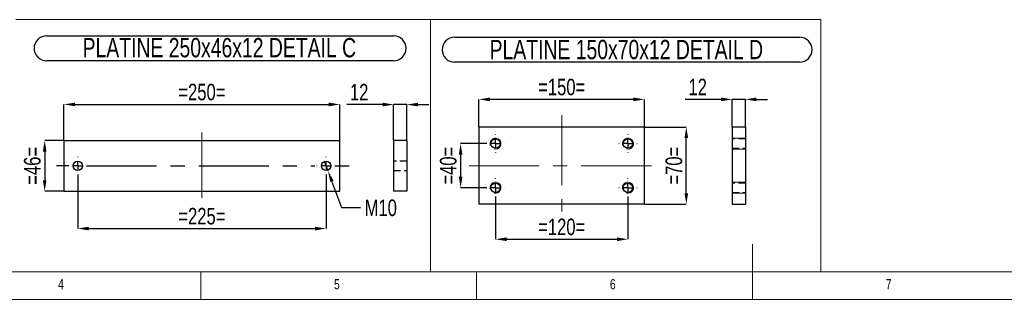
# Model space of a CAD drawing. Header units: millimetres. Extents: x 5 to 3649, y 4 to 418.
# Tile 55 of 105: x 1996 to 2175, y 7 to 57. Entities that reach past the tile are written whole.
import ezdxf

# ---------------------------------------------------------------- set-up
doc = ezdxf.new("R2010")
doc.units = ezdxf.units.MM
doc.header["$PDSIZE"] = -1
doc.linetypes.add('CENTERX2', pattern=[20.32, 12.7, -2.54, 2.54, -2.54])
doc.linetypes.add('HIDDEN', pattern=[1.905, 1.27, -0.635])
for name, color, linetype in [('COTES', 1, 'Continuous'), ('NOTES', 6, 'Continuous'), ('TRAIT-FINS', 9, 'Continuous'), ('TRAIT-MIXTES', 3, 'CENTERX2'), ('TRAIT-TIRET', 2, 'HIDDEN')]:
    doc.layers.add(name, color=color, linetype=linetype)
doc.layers.add('TRAIT-FORT', color=4, linetype='Continuous', lineweight=25)
doc.styles.add('SLDTEXTSTYLE0', font='TXT', dxfattribs={"width": 0.75})
doc.dimstyles.new('SLDDIMSTYLE3', dxfattribs={"dimtxt": 3, "dimasz": 2, "dimexe": 0, "dimexo": 0.0625, "dimgap": 0.75, "dimtad": 1, "dimdec": 0, "dimlfac": 5, "dimrnd": 1e-09, "dimzin": 12, "dimdsep": 46, "dimtxsty": 'SLDTEXTSTYLE0', "dimsah": 1, "dimcen": 0.09, "dimadec": 0, "dimazin": 3, "dimtfac": 1, "dimtdec": 0, "dimtmove": 0, "dimatfit": 0, "dimfxl": 1, "dimfrac": 2, "dimtolj": 1, "dimtzin": 12, "dimarcsym": 0})
doc.dimstyles.new('SLDDIMSTYLE4', dxfattribs={"dimtxt": 3, "dimasz": 2, "dimexe": 0, "dimexo": 0.0625, "dimgap": 0.75, "dimtad": 1, "dimdec": 0, "dimlfac": 5, "dimrnd": 1e-09, "dimzin": 12, "dimdsep": 46, "dimtxsty": 'SLDTEXTSTYLE0', "dimsah": 1, "dimcen": 0.09, "dimadec": 0, "dimazin": 3, "dimtfac": 1, "dimtdec": 0, "dimtofl": 0, "dimtmove": 0, "dimatfit": 3, "dimfxl": 1, "dimfrac": 2, "dimtolj": 1, "dimtzin": 12, "dimarcsym": 0})
doc.dimstyles.new('SLDDIMSTYLE5', dxfattribs={"dimtxt": 3, "dimasz": 2, "dimexe": 0, "dimexo": 0.0625, "dimgap": 0.75, "dimtad": 0, "dimtih": 1, "dimtoh": 1, "dimdec": 0, "dimlfac": 5, "dimrnd": 1e-09, "dimzin": 12, "dimdsep": 46, "dimtxsty": 'SLDTEXTSTYLE0', "dimblk1": 'NONE', "dimsah": 1, "dimcen": 0, "dimadec": 0, "dimazin": 3, "dimtfac": 1, "dimtdec": 0, "dimtmove": 0, "dimatfit": 3, "dimldrblk": 'NONE', "dimfxl": 1, "dimfrac": 2, "dimtolj": 1, "dimtzin": 12, "dimarcsym": 0})

# ---------------------------------------------------------------- blocks, each defined once
blk = doc.blocks.new('*D2197')
at = {"layer": 'COTES', "color": 0, "lineweight": -2, "transparency": 16777216}
for p, q in [((2080.65, 34.97), (2076.04, 34.97)), ((2076.04, 32.97), (2076.04, 28.97)), ((2080.65, 26.97), (2076.04, 26.97))]:
    blk.add_line(p, q, dxfattribs=at)
at = {"layer": 'COTES', "color": 0, "transparency": 16777216}
for points in [[(2075.7, 32.97), (2076.37, 32.97), (2076.04, 34.97)], [(2075.7, 28.97), (2076.37, 28.97), (2076.04, 26.97)]]:
    blk.add_solid(points, dxfattribs=at)
at = {"layer": 'Defpoints', "color": 0, "transparency": 16777216}
for p in [(2080.71, 34.97), (2076.04, 26.97), (2080.71, 26.97)]:
    blk.add_point(p, dxfattribs=at)
at = {"layer": 'COTES', "color": 0, "transparency": 16777216, "insert": (2072.29, 30.97), "char_height": 3, "attachment_point": 2, "rotation": 90, "style": 'SLDTEXTSTYLE0'}
blk.add_mtext('\\A1;=40=', dxfattribs=at)
blk = doc.blocks.new('*D2198')
at = {"layer": 'COTES', "color": 0, "lineweight": -2, "transparency": 16777216}
for p, q in [((2082.36, 25.26), (2082.36, 17.62)), ((2106.36, 25.26), (2106.36, 17.62)), ((2084.36, 17.62), (2104.36, 17.62))]:
    blk.add_line(p, q, dxfattribs=at)
at = {"layer": 'COTES', "color": 0, "transparency": 16777216}
for points in [[(2084.36, 17.95), (2084.36, 17.28), (2082.36, 17.62)], [(2104.36, 17.95), (2104.36, 17.28), (2106.36, 17.62)]]:
    blk.add_solid(points, dxfattribs=at)
at = {"layer": 'Defpoints', "color": 0, "transparency": 16777216}
for p in [(2082.36, 25.32), (2106.36, 25.32), (2106.36, 17.62)]:
    blk.add_point(p, dxfattribs=at)
at = {"layer": 'COTES', "color": 0, "transparency": 16777216, "insert": (2094.36, 21.37), "char_height": 3, "attachment_point": 2, "style": 'SLDTEXTSTYLE0'}
blk.add_mtext('\\A1;=120=', dxfattribs=at)
blk = doc.blocks.new('*D2199')
at = {"layer": 'COTES', "color": 0, "lineweight": -2, "transparency": 16777216}
for p, q in [((2079.36, 38.04), (2079.36, 43)), ((2107.36, 43), (2081.36, 43)), ((2109.36, 38.04), (2109.36, 43))]:
    blk.add_line(p, q, dxfattribs=at)
at = {"layer": 'COTES', "color": 0, "transparency": 16777216}
for points in [[(2081.36, 43.34), (2081.36, 42.67), (2079.36, 43)], [(2107.36, 43.34), (2107.36, 42.67), (2109.36, 43)]]:
    blk.add_solid(points, dxfattribs=at)
at = {"layer": 'Defpoints', "color": 0, "transparency": 16777216}
for p in [(2079.36, 43), (2079.36, 37.97), (2109.36, 37.97)]:
    blk.add_point(p, dxfattribs=at)
at = {"layer": 'COTES', "color": 0, "transparency": 16777216, "insert": (2094.36, 46.75), "char_height": 3, "attachment_point": 2, "style": 'SLDTEXTSTYLE0'}
blk.add_mtext('\\A1;=150=', dxfattribs=at)
blk = doc.blocks.new('*D2200')
at = {"layer": 'COTES', "color": 0, "lineweight": -2, "transparency": 16777216}
for p, q in [((2109.42, 37.97), (2116.94, 37.97)), ((2116.94, 25.97), (2116.94, 35.97)), ((2109.42, 23.97), (2116.94, 23.97))]:
    blk.add_line(p, q, dxfattribs=at)
at = {"layer": 'COTES', "color": 0, "transparency": 16777216}
for points in [[(2116.61, 35.97), (2117.27, 35.97), (2116.94, 37.97)], [(2116.61, 25.97), (2117.27, 25.97), (2116.94, 23.97)]]:
    blk.add_solid(points, dxfattribs=at)
at = {"layer": 'Defpoints', "color": 0, "transparency": 16777216}
for p in [(2109.36, 37.97), (2116.94, 37.97), (2109.36, 23.97)]:
    blk.add_point(p, dxfattribs=at)
at = {"layer": 'COTES', "color": 0, "transparency": 16777216, "insert": (2113.19, 30.97), "char_height": 3, "attachment_point": 2, "rotation": 90, "style": 'SLDTEXTSTYLE0'}
blk.add_mtext('\\A1;=70=', dxfattribs=at)
blk = doc.blocks.new('SW_NOTE_123')
at = {"layer": 'NOTES', "color": 0}
for p, q in [((-0.11, 4.99), (62.41, 4.99)), ((62.41, 0.46), (-0.11, 0.46))]:
    blk.add_line(p, q, dxfattribs=at)
for centre, start, end in [((-0.11, 2.73), 90, 270), ((62.41, 2.73), 270, 90)]:
    blk.add_arc(centre, 2.26, start, end, dxfattribs=at)
at = {"layer": 'NOTES', "color": 0, "insert": (31.01, 4.51), "char_height": 3.5, "attachment_point": 2, "style": 'SLDTEXTSTYLE0'}
blk.add_mtext('PLATINE 150x70x12 DETAIL D', dxfattribs=at)
blk = doc.blocks.new('SW_CENTERMARKSYMBOL_336')
at = {"layer": 'TRAIT-MIXTES', "color": 0}
for p, q in [((-1.6, 0), (-1.65, 0)), ((0, 0), (-0.8, 0)), ((0, 1.6), (0, 1.65)), ((0, 0), (0, 0.8)), ((0, 0), (0, -0.8)), ((0, 0), (0.8, 0)), ((1.6, 0), (1.65, 0)), ((0, -1.6), (0, -1.65))]:
    blk.add_line(p, q, dxfattribs=at)
blk = doc.blocks.new('SW_CENTERMARKSYMBOL_337')
at = {"layer": 'TRAIT-MIXTES', "color": 0}
for p, q in [((-1.6, 0), (-1.65, 0)), ((0, 0), (-0.8, 0)), ((0, 1.6), (0, 1.65)), ((0, 0), (0, 0.8)), ((0, 0), (0, -0.8)), ((0, 0), (0.8, 0)), ((1.6, 0), (1.65, 0)), ((0, -1.6), (0, -1.65))]:
    blk.add_line(p, q, dxfattribs=at)
blk = doc.blocks.new('SW_CENTERMARKSYMBOL_338')
at = {"layer": 'TRAIT-MIXTES', "color": 0}
for p, q in [((-1.6, 0), (-1.65, 0)), ((0, 0), (-0.8, 0)), ((0, 1.6), (0, 1.65)), ((0, 0), (0, 0.8)), ((0, 0), (0, -0.8)), ((0, 0), (0.8, 0)), ((1.6, 0), (1.65, 0)), ((0, -1.6), (0, -1.65))]:
    blk.add_line(p, q, dxfattribs=at)
blk = doc.blocks.new('SW_CENTERMARKSYMBOL_339')
at = {"layer": 'TRAIT-MIXTES', "color": 0}
for p, q in [((-1.6, 0), (-1.65, 0)), ((0, 0), (-0.8, 0)), ((0, 1.6), (0, 1.65)), ((0, 0), (0, 0.8)), ((0, 0), (0, -0.8)), ((0, 0), (0.8, 0)), ((1.6, 0), (1.65, 0)), ((0, -1.6), (0, -1.65))]:
    blk.add_line(p, q, dxfattribs=at)
blk = doc.blocks.new('*D2201')
at = {"layer": 'COTES', "color": 0, "lineweight": -2, "transparency": 16777216}
for p, q in [((2004.09, 35.54), (2000.66, 35.54)), ((2000.66, 33.54), (2000.66, 28.34)), ((2004.09, 26.34), (2000.66, 26.34))]:
    blk.add_line(p, q, dxfattribs=at)
at = {"layer": 'COTES', "color": 0, "transparency": 16777216}
for points in [[(2000.32, 33.54), (2000.99, 33.54), (2000.66, 35.54)], [(2000.32, 28.34), (2000.99, 28.34), (2000.66, 26.34)]]:
    blk.add_solid(points, dxfattribs=at)
at = {"layer": 'Defpoints', "color": 0, "transparency": 16777216}
for p in [(2004.15, 35.54), (2000.66, 26.34), (2004.15, 26.34)]:
    blk.add_point(p, dxfattribs=at)
at = {"layer": 'COTES', "color": 0, "transparency": 16777216, "insert": (1996.91, 30.94), "char_height": 3, "attachment_point": 2, "rotation": 90, "style": 'SLDTEXTSTYLE0'}
blk.add_mtext('\\A1;=46=', dxfattribs=at)
blk = doc.blocks.new('*D2202')
at = {"layer": 'COTES', "color": 0, "lineweight": -2, "transparency": 16777216}
for p, q in [((2004.15, 35.61), (2004.15, 42.09)), ((2006.15, 42.09), (2052.15, 42.09)), ((2054.15, 35.61), (2054.15, 42.09))]:
    blk.add_line(p, q, dxfattribs=at)
at = {"layer": 'COTES', "color": 0, "transparency": 16777216}
for points in [[(2006.15, 42.42), (2006.15, 41.76), (2004.15, 42.09)], [(2052.15, 42.42), (2052.15, 41.76), (2054.15, 42.09)]]:
    blk.add_solid(points, dxfattribs=at)
at = {"layer": 'Defpoints', "color": 0, "transparency": 16777216}
for p in [(2054.15, 42.09), (2004.15, 35.54), (2054.15, 35.54)]:
    blk.add_point(p, dxfattribs=at)
at = {"layer": 'COTES', "color": 0, "transparency": 16777216, "insert": (2029.15, 45.84), "char_height": 3, "attachment_point": 2, "style": 'SLDTEXTSTYLE0'}
blk.add_mtext('\\A1;=250=', dxfattribs=at)
blk = doc.blocks.new('*D2203')
at = {"layer": 'COTES', "color": 0, "lineweight": -2, "transparency": 16777216}
for p, q in [((2006.65, 29.23), (2006.65, 19.56)), ((2051.65, 29.23), (2051.65, 19.56)), ((2008.65, 19.56), (2049.65, 19.56))]:
    blk.add_line(p, q, dxfattribs=at)
at = {"layer": 'COTES', "color": 0, "transparency": 16777216}
for points in [[(2008.65, 19.89), (2008.65, 19.22), (2006.65, 19.56)], [(2049.65, 19.89), (2049.65, 19.22), (2051.65, 19.56)]]:
    blk.add_solid(points, dxfattribs=at)
at = {"layer": 'Defpoints', "color": 0, "transparency": 16777216}
for p in [(2006.65, 29.29), (2051.65, 29.29), (2051.65, 19.56)]:
    blk.add_point(p, dxfattribs=at)
at = {"layer": 'COTES', "color": 0, "transparency": 16777216, "insert": (2029.15, 23.31), "char_height": 3, "attachment_point": 2, "style": 'SLDTEXTSTYLE0'}
blk.add_mtext('\\A1;=225=', dxfattribs=at)
blk = doc.blocks.new('*D2204')
at = {"layer": 'COTES', "color": 0, "lineweight": -2, "transparency": 16777216}
for p, q in [((2051.3, 31.88), (2052, 30.01)), ((2054.53, 23.33), (2052.71, 28.14)), ((2057.89, 23.33), (2054.53, 23.33))]:
    blk.add_line(p, q, dxfattribs=at)
at = {"layer": 'COTES', "color": 0, "transparency": 16777216}
blk.add_solid([(2053.02, 28.26), (2052.4, 28.02), (2052, 30.01)], dxfattribs=at)
at = {"layer": 'Defpoints', "color": 0, "transparency": 16777216}
for p in [(2051.3, 31.88), (2052, 30.01)]:
    blk.add_point(p, dxfattribs=at)
at = {"layer": 'COTES', "color": 0, "transparency": 16777216, "insert": (2058.64, 24.83), "char_height": 3, "attachment_point": 1, "style": 'SLDTEXTSTYLE0'}
blk.add_mtext('\\A1;M10', dxfattribs=at)
blk = doc.blocks.new('_None')
blk = doc.blocks.new('SW_NOTE_124')
at = {"layer": 'NOTES', "color": 0}
for p, q in [((-0.09, 4.9), (62.8, 4.9)), ((62.8, 0.37), (-0.09, 0.37))]:
    blk.add_line(p, q, dxfattribs=at)
for centre, start, end in [((-0.09, 2.64), 90, 270), ((62.8, 2.64), 270, 90)]:
    blk.add_arc(centre, 2.26, start, end, dxfattribs=at)
at = {"layer": 'NOTES', "color": 0, "insert": (31.23, 4.51), "char_height": 3.5, "attachment_point": 2, "style": 'SLDTEXTSTYLE0'}
blk.add_mtext('PLATINE 250x46x12 DETAIL C', dxfattribs=at)
blk = doc.blocks.new('SW_CENTERMARKSYMBOL_340')
at = {"layer": 'TRAIT-MIXTES', "color": 0}
for p, q in [((-1.6, 0), (-1.65, 0)), ((0, 0), (-0.8, 0)), ((0, 1.6), (0, 1.65)), ((0, 0), (0, 0.8)), ((0, 0), (0, -0.8)), ((0, 0), (0.8, 0)), ((1.6, 0), (4.19, 0)), ((0, -1.6), (0, -1.65))]:
    blk.add_line(p, q, dxfattribs=at)
blk = doc.blocks.new('SW_CENTERMARKSYMBOL_341')
at = {"layer": 'TRAIT-MIXTES', "color": 0}
for p, q in [((-1.6, 0), (-3.85, 0)), ((0, 0), (-0.8, 0)), ((0, 1.6), (0, 1.65)), ((0, 0), (0, 0.8)), ((0, 0), (0, -0.8)), ((0, 0), (0.8, 0)), ((1.6, 0), (42.98, 0)), ((0, -1.6), (0, -1.65))]:
    blk.add_line(p, q, dxfattribs=at)
blk = doc.blocks.new('*D2207')
at = {"layer": 'COTES', "color": 0, "lineweight": -2, "transparency": 16777216}
for p, q in [((2061.9, 42.06), (2055.4, 42.06)), ((2063.9, 35.61), (2063.9, 42.06)), ((2066.3, 42.06), (2063.9, 42.06)), ((2066.3, 35.61), (2066.3, 42.06)), ((2068.3, 42.06), (2070.3, 42.06))]:
    blk.add_line(p, q, dxfattribs=at)
at = {"layer": 'COTES', "color": 0, "transparency": 16777216}
for points in [[(2061.9, 42.4), (2061.9, 41.73), (2063.9, 42.06)], [(2068.3, 42.4), (2068.3, 41.73), (2066.3, 42.06)]]:
    blk.add_solid(points, dxfattribs=at)
at = {"layer": 'Defpoints', "color": 0, "transparency": 16777216}
for p in [(2063.9, 42.06), (2063.9, 35.54), (2066.3, 35.54)]:
    blk.add_point(p, dxfattribs=at)
at = {"layer": 'COTES', "color": 0, "transparency": 16777216, "insert": (2057.65, 45.81), "char_height": 3, "attachment_point": 2, "style": 'SLDTEXTSTYLE0'}
blk.add_mtext('\\A1;12', dxfattribs=at)
blk = doc.blocks.new('*D2208')
at = {"layer": 'COTES', "color": 0, "lineweight": -2, "transparency": 16777216}
for p, q in [((2123.25, 43), (2116.75, 43)), ((2125.25, 38.04), (2125.25, 43)), ((2127.65, 43), (2125.25, 43)), ((2127.65, 38.04), (2127.65, 43)), ((2129.65, 43), (2131.65, 43))]:
    blk.add_line(p, q, dxfattribs=at)
at = {"layer": 'COTES', "color": 0, "transparency": 16777216}
for points in [[(2123.25, 43.34), (2123.25, 42.67), (2125.25, 43)], [(2129.65, 43.34), (2129.65, 42.67), (2127.65, 43)]]:
    blk.add_solid(points, dxfattribs=at)
at = {"layer": 'Defpoints', "color": 0, "transparency": 16777216}
for p in [(2125.25, 43), (2125.25, 37.97), (2127.65, 37.97)]:
    blk.add_point(p, dxfattribs=at)
at = {"layer": 'COTES', "color": 0, "transparency": 16777216, "insert": (2119, 46.75), "char_height": 3, "attachment_point": 2, "style": 'SLDTEXTSTYLE0'}
blk.add_mtext('\\A1;12', dxfattribs=at)

msp = doc.modelspace()

# ---------------------------------------------------------------- linework, layer by layer
at = {"lineweight": 18}
for p, q in [((1995.409228, 57.47145), (2070.595548, 57.47145)), ((2070.595548, 11.713779), (2070.595548, 57.47145)), ((2070.595548, 11.713779), (2070.595548, 57.47145)), ((2070.595548, 57.47145), (2141.346814, 57.47145)), ((2141.346814, 11.713779), (2141.346814, 57.47145)), ((2141.346814, 11.713779), (2141.346814, 57.47145)), ((2128.932432, 6.713779), (2128.932432, 16.713779)), ((1841.932432, 11.713779), (2415.932432, 11.713779)), ((1995.409228, 11.713779), (2070.595548, 11.713779)), ((2028.932432, 11.713779), (2028.932432, 6.713779)), ((2070.595548, 11.713779), (2141.346814, 11.713779)), ((2078.932432, 6.713779), (2078.932432, 11.713779)), ((2141.346814, 11.713779), (2207.346947, 11.713779)), ((1836.932432, 6.713779), (2420.932432, 6.713779))]:
    msp.add_line(p, q, dxfattribs=at)
at = {"layer": 'TRAIT-FINS', "lineweight": 18}
for p, q in [((2127.648932, 35.973396), (2125.248932, 35.973396)), ((2125.248932, 35.973396), (2125.248932, 33.973396)), ((2127.648932, 35.973396), (2125.248932, 35.973396)), ((2125.248932, 35.973396), (2125.248932, 33.973396)), ((2127.648932, 33.973396), (2125.248932, 33.973396)), ((2127.648932, 33.973396), (2125.248932, 33.973396)), ((2127.648932, 27.973396), (2125.248932, 27.973396)), ((2125.248932, 27.973396), (2125.248932, 25.973396)), ((2127.648932, 27.973396), (2125.248932, 27.973396)), ((2125.248932, 27.973396), (2125.248932, 25.973396)), ((2127.648932, 25.973396), (2125.248932, 25.973396)), ((2127.648932, 25.973396), (2125.248932, 25.973396))]:
    msp.add_line(p, q, dxfattribs=at)
for centre in [(2082.362402, 34.973396), (2106.362402, 34.973396), (2082.362402, 26.973396), (2106.362402, 26.973396)]:
    msp.add_arc(centre, 1, 255, 195, dxfattribs=at)
at = {"layer": 'TRAIT-FORT', "lineweight": 25}
for p, q in [((2079.362404, 37.973037), (2079.362404, 23.973098)), ((2109.362403, 37.973037), (2079.362404, 37.973037)), ((2109.362403, 23.973098), (2109.362403, 37.973037)), ((2125.248932, 37.973396), (2125.248932, 23.973396)), ((2127.648932, 37.973396), (2125.248932, 37.973396)), ((2127.648932, 37.973396), (2127.648932, 23.973396)), ((2004.149718, 35.544615), (2004.149718, 26.344328)), ((2004.149718, 35.544615), (2054.149718, 35.544615)), ((2054.149718, 26.344328), (2054.149718, 35.544615)), ((2063.899287, 35.544578), (2063.899287, 26.344578)), ((2066.299287, 35.544578), (2063.899287, 35.544578)), ((2066.299287, 35.544578), (2066.299287, 26.344578)), ((2004.149718, 26.344328), (2054.149718, 26.344328)), ((2066.299287, 26.344578), (2063.899287, 26.344578)), ((2109.362403, 23.973098), (2079.362404, 23.973098)), ((2125.248932, 23.973396), (2127.648932, 23.973396))]:
    msp.add_line(p, q, dxfattribs=at)
for centre in [(2082.362402, 34.973396), (2106.362402, 34.973396), (2006.64972, 30.944578), (2051.64972, 30.944578), (2082.362402, 26.973396), (2106.362402, 26.973396)]:
    msp.add_circle(centre, 0.85, dxfattribs=at)
at = {"layer": 'TRAIT-MIXTES', "lineweight": 18}
for p, q in [((2094.362402, 40.120748), (2094.362402, 22.639858)), ((2029.14972, 36.973199), (2029.14972, 25.120442)), ((2077.587396, 30.973396), (2110.841271, 30.973396))]:
    msp.add_line(p, q, dxfattribs=at)
at = {"layer": 'TRAIT-TIRET'}
for p, q in [((2127.648932, 35.823396), (2125.248932, 35.823396)), ((2125.248932, 34.123396), (2127.648932, 34.123396)), ((2066.299287, 31.794578), (2063.899287, 31.794578)), ((2063.899287, 30.094578), (2066.299287, 30.094578)), ((2127.648932, 27.823396), (2125.248932, 27.823396)), ((2125.248932, 26.123396), (2127.648932, 26.123396))]:
    msp.add_line(p, q, dxfattribs=at)

# ---------------------------------------------------------------- block references
at = {"layer": 'NOTES'}
for name, p in [('SW_NOTE_124', (2001.083695, 49.6327)), ('SW_NOTE_123', (2075.061778, 49.292003))]:
    msp.add_blockref(name, p, dxfattribs=at)
at = {"layer": 'TRAIT-MIXTES'}
for name, p in [('SW_CENTERMARKSYMBOL_338', (2082.362402, 34.973396)), ('SW_CENTERMARKSYMBOL_337', (2106.362402, 34.973396)), ('SW_CENTERMARKSYMBOL_341', (2006.64972, 30.944578)), ('SW_CENTERMARKSYMBOL_340', (2051.64972, 30.944578)), ('SW_CENTERMARKSYMBOL_339', (2082.362402, 26.973396)), ('SW_CENTERMARKSYMBOL_336', (2106.362402, 26.973396))]:
    msp.add_blockref(name, p, dxfattribs=at)

# ---------------------------------------------------------------- texts
at = {"layer": 'NOTES', "char_height": 1.852083, "attachment_point": 1, "style": 'SLDTEXTSTYLE0'}
for s, insert in [('4', (2003.099107, 10.381796)), ('5', (2053.099107, 10.381796)), ('6', (2103.099107, 10.381796)), ('7', (2153.099107, 10.381796))]:
    msp.add_mtext(s, dxfattribs=dict(at, insert=insert))

# ---------------------------------------------------------------- dimensions: what is measured, and where the dimension line sits
at = {"layer": 'COTES'}
for base, p1, p2, picture, middle in [((2079.362402, 43.004318), (2109.362402, 37.973396), (2079.362402, 37.973396), '*D2199', (2094.362402, 43.004318)), ((2054.14972, 42.0885), (2004.14972, 35.544578), (2054.14972, 35.544578), '*D2202', (2029.14972, 42.0885)), ((2051.64972, 19.556904), (2006.64972, 29.294578), (2051.64972, 29.294578), '*D2203', (2029.14972, 19.556904)), ((2106.362402, 17.616614), (2082.362402, 25.323396), (2106.362402, 25.323396), '*D2198', (2094.362402, 17.616614))]:
    dim = msp.add_linear_dim(base=base, p1=p1, p2=p2, text='=<>=', dimstyle='SLDDIMSTYLE4', dxfattribs=at)
    dim.commit()
    dim.dimension.update_dxf_attribs({"geometry": picture, "text_midpoint": middle, "dimtype": 160})
for base, p1, p2, picture, middle in [((2125.248932, 43.004318), (2127.648932, 37.973396), (2125.248932, 37.973396), '*D2208', (2118.998932, 43.004318)), ((2063.899287, 42.062569), (2066.299287, 35.544578), (2063.899287, 35.544578), '*D2207', (2057.649287, 42.062569))]:
    dim = msp.add_linear_dim(base=base, p1=p1, p2=p2, dimstyle='SLDDIMSTYLE3', dxfattribs=at)
    dim.commit()
    dim.dimension.update_dxf_attribs({"geometry": picture, "text_midpoint": middle, "dimtype": 160})
for base, p1, p2, dimstyle, picture, middle in [((2116.941538, 37.973396), (2109.362402, 23.973396), (2109.362402, 37.973396), 'SLDDIMSTYLE4', '*D2200', (2116.941538, 30.973396)), ((2000.656392, 26.344578), (2004.14972, 35.544578), (2004.14972, 26.344578), 'SLDDIMSTYLE3', '*D2201', (2000.656392, 30.944578)), ((2076.037634, 26.973396), (2080.712402, 34.973396), (2080.712402, 26.973396), 'SLDDIMSTYLE3', '*D2197', (2076.037634, 30.973396))]:
    dim = msp.add_linear_dim(base=base, p1=p1, p2=p2, angle=90, text='=<>=', dimstyle=dimstyle, dxfattribs=at)
    dim.commit()
    dim.dimension.update_dxf_attribs({"geometry": picture, "text_midpoint": middle, "dimtype": 160})
dim = msp.add_diameter_dim_2p(p1=(2051.295454, 31.879722), p2=(2052.003986, 30.009433), text='M10', dimstyle='SLDDIMSTYLE5', override={"dimpost": '<>'}, dxfattribs=at)
dim.commit()
dim.dimension.update_dxf_attribs({"geometry": '*D2204', "text_midpoint": (2061.077936, 23.330591), "dimtype": 163})

doc.saveas('drawing.dxf')
